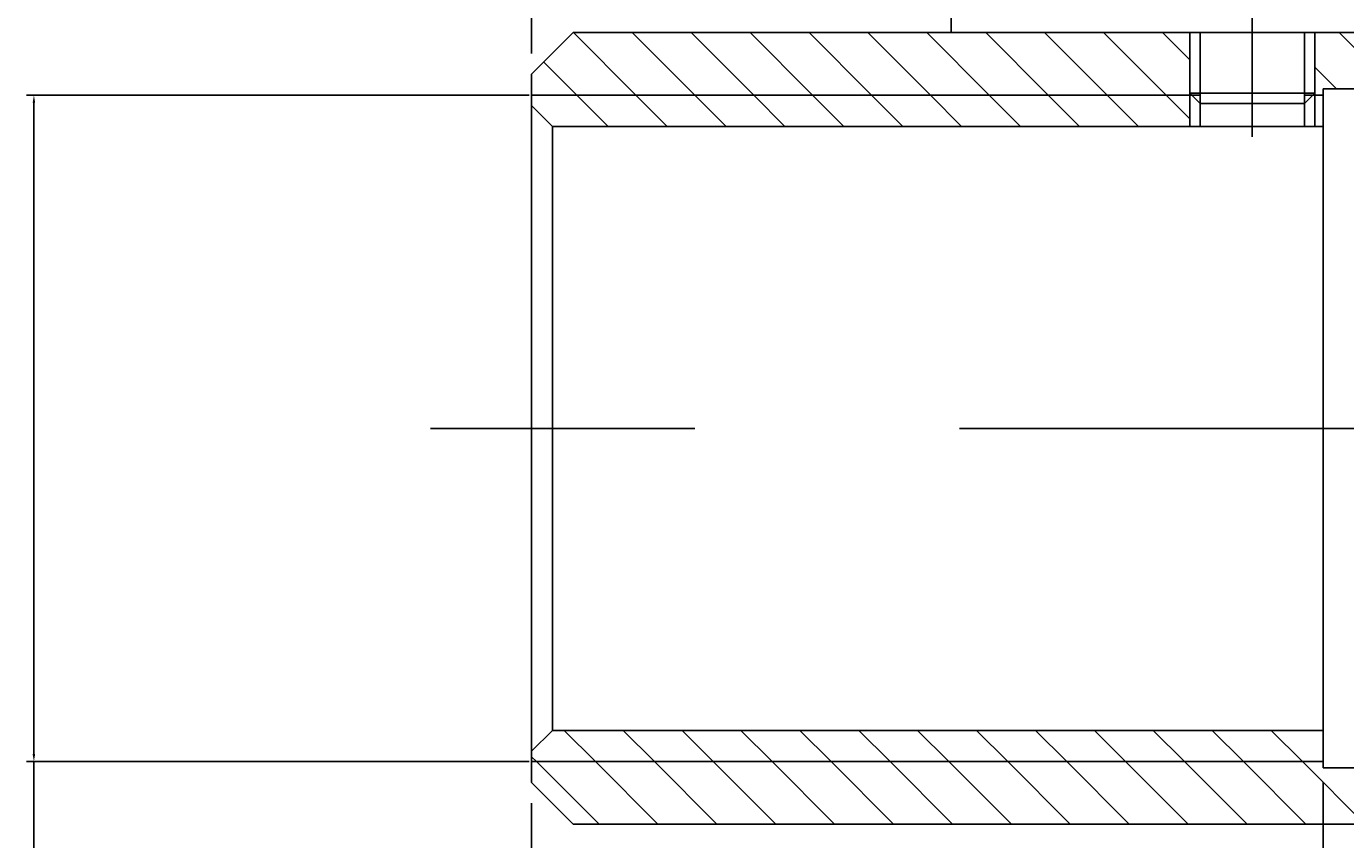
# Model space of a CAD drawing. Extents: x 146 to 283, y 114 to 216.
# Tile 3 of 6: x 146 to 178, y 168 to 187. Entities that reach past the tile are written whole.
import ezdxf

# ---------------------------------------------------------------- set-up
doc = ezdxf.new("R2010")
doc.units = 0
doc.linetypes.add('CENTER', pattern=[50.8, 31.75, -6.35, 6.35, -6.35])
doc.layers.get('0').update_dxf_attribs({"linetype": 'CONTINUOUS'})
doc.layers.get('DEFPOINTS').update_dxf_attribs({"linetype": 'CONTINUOUS'})
doc.layers.add('図形', color=7, linetype='CONTINUOUS')
doc.layers.add('寸法_文字', color=3, linetype='CONTINUOUS')
doc.layers.get('0').off()
doc.styles.add('DIMENSION', font='isocp.shx', dxfattribs={"bigfont": 'bigfont.shx'})
doc.dimstyles.get("Standard").update_dxf_attribs({"dimtxt": 0.18, "dimasz": 0.18, "dimexe": 0.18, "dimexo": 0.0625, "dimgap": 0.09, "dimtad": 0, "dimtih": 1, "dimtoh": 1, "dimzin": 0, "dimcen": 0.09, "dimazin": 3, "dimtfac": 1, "dimtofl": 0, "dimtmove": 0, "dimatfit": 3})

# ---------------------------------------------------------------- blocks, each defined once
blk = doc.blocks.new('*X123')
at = {"color": 0}
for p, q in [((158.969, 187), (160.469, 185.5)), ((160.383, 187), (161.883, 185.5)), ((161.798, 187), (163.298, 185.5)), ((163.212, 187), (164.712, 185.5)), ((164.626, 187), (166.126, 185.5)), ((166.04, 187), (167.54, 185.5)), ((167.454, 187), (168.954, 185.5)), ((168.869, 187), (170.369, 185.5)), ((170.283, 187), (171.783, 185.5)), ((171.697, 187), (173.197, 185.5)), ((173.111, 187), (173.767, 186.345)), ((177.354, 187), (178.704, 185.65)), ((158.261, 186.294), (159.055, 185.5)), ((176.767, 186.173), (177.29, 185.65)), ((159.055, 185.5), (159.805, 184.75)), ((160.469, 185.5), (161.219, 184.75)), ((161.883, 185.5), (162.633, 184.75)), ((163.298, 185.5), (164.048, 184.75)), ((164.712, 185.5), (165.462, 184.75)), ((166.126, 185.5), (166.876, 184.75)), ((167.54, 185.5), (168.29, 184.75)), ((168.954, 185.5), (169.704, 184.75)), ((170.369, 185.5), (171.119, 184.75)), ((171.783, 185.5), (172.533, 184.75)), ((173.197, 185.5), (173.767, 184.93)), ((158.749, 170.25), (159.499, 169.5)), ((160.163, 170.25), (160.913, 169.5)), ((161.577, 170.25), (162.327, 169.5)), ((162.991, 170.25), (163.741, 169.5)), ((164.405, 170.25), (165.155, 169.5)), ((165.82, 170.25), (166.57, 169.5)), ((167.234, 170.25), (167.984, 169.5)), ((168.648, 170.25), (169.398, 169.5)), ((170.062, 170.25), (170.812, 169.5)), ((171.476, 170.25), (172.226, 169.5)), ((172.891, 170.25), (173.641, 169.5)), ((174.305, 170.25), (175.055, 169.5)), ((175.719, 170.25), (176.469, 169.5)), ((157.967, 169.618), (158.084, 169.5)), ((158.084, 169.5), (159.584, 168)), ((159.499, 169.5), (160.999, 168)), ((160.913, 169.5), (162.413, 168)), ((162.327, 169.5), (163.827, 168)), ((163.741, 169.5), (165.241, 168)), ((165.155, 169.5), (166.655, 168)), ((166.57, 169.5), (168.07, 168)), ((167.984, 169.5), (169.484, 168)), ((169.398, 169.5), (170.898, 168)), ((170.812, 169.5), (172.312, 168)), ((172.226, 169.5), (173.726, 168)), ((173.641, 169.5), (175.141, 168)), ((175.055, 169.5), (176.555, 168)), ((176.469, 169.5), (177.969, 168))]:
    blk.add_line(p, q, dxfattribs=at)
blk = doc.blocks.new('_OPEN30')
at = {"color": 0, "linetype": 'BYBLOCK'}
for p, q in [((-1, 0.268), (0, 0)), ((0, 0), (-1, -0.268)), ((0, 0), (-1, 0))]:
    blk.add_line(p, q, dxfattribs=at)
blk = doc.blocks.new('*U89')
at = {"layer": '寸法_文字', "color": 3, "style": 'DIMENSION'}
blk.add_text('40', height=4.5, dxfattribs=at).set_placement((174.59, 211.55))
blk = doc.blocks.new('*D88')
at = {"layer": 'DEFPOINTS', "color": 0, "linetype": 'BYBLOCK'}
for p in [(157.967, 211.05), (157.967, 186), (197.967, 182.5)]:
    blk.add_point(p, dxfattribs=at)
at = {"layer": '寸法_文字', "color": 3, "linetype": 'BYBLOCK'}
for p, q in [((157.967, 186.5), (157.967, 213.05)), ((197.967, 183), (197.967, 213.05)), ((194.967, 211.05), (160.967, 211.05))]:
    blk.add_line(p, q, dxfattribs=at)
at = {"layer": '図形'}
blk.add_blockref('*U89', (0, 0), dxfattribs=at)
at = {"layer": '寸法_文字', "color": 3, "linetype": 'BYBLOCK', "xscale": 3, "yscale": 3, "zscale": 3, "rotation": 180}
blk.add_blockref('_OPEN30', (157.967, 211.05), dxfattribs=at)
at = {"layer": '寸法_文字', "color": 3, "linetype": 'BYBLOCK', "xscale": 3, "yscale": 3, "zscale": 3}
blk.add_blockref('_OPEN30', (197.967, 211.05), dxfattribs=at)
blk = doc.blocks.new('*U98')
at = {"layer": '寸法_文字', "color": 3, "style": 'DIMENSION'}
blk.add_text('19', height=4.5, dxfattribs=at).set_placement((164.605, 156.55))
blk = doc.blocks.new('*D97')
at = {"layer": 'DEFPOINTS', "color": 0, "linetype": 'BYBLOCK'}
for p in [(176.967, 169.5), (157.967, 169), (157.967, 156.05)]:
    blk.add_point(p, dxfattribs=at)
at = {"layer": '寸法_文字', "color": 3, "linetype": 'BYBLOCK'}
for p, q in [((176.967, 169), (176.967, 154.05)), ((157.967, 168.5), (157.967, 154.05)), ((173.967, 156.05), (160.967, 156.05))]:
    blk.add_line(p, q, dxfattribs=at)
at = {"layer": '図形'}
blk.add_blockref('*U98', (0, 0), dxfattribs=at)
at = {"layer": '寸法_文字', "color": 3, "linetype": 'BYBLOCK', "xscale": 3, "yscale": 3, "zscale": 3, "rotation": 180}
blk.add_blockref('_OPEN30', (157.967, 156.05), dxfattribs=at)
at = {"layer": '寸法_文字', "color": 3, "linetype": 'BYBLOCK', "xscale": 3, "yscale": 3, "zscale": 3}
blk.add_blockref('_OPEN30', (176.967, 156.05), dxfattribs=at)
blk = doc.blocks.new('*D125')
at = {"layer": 'DEFPOINTS', "color": 0, "linetype": 'BYBLOCK'}
for p in [(146.017, 185.5), (157.967, 185.5), (157.967, 169.5)]:
    blk.add_point(p, dxfattribs=at)
at = {"layer": '寸法_文字', "color": 3, "linetype": 'BYBLOCK'}
for p, q in [((157.904, 185.5), (145.837, 185.5)), ((146.017, 169.68), (146.017, 185.32)), ((157.904, 169.5), (145.837, 169.5)), ((146.017, 151.239), (146.017, 169.5)), ((146.197, 151.239), (146.017, 151.239))]:
    blk.add_line(p, q, dxfattribs=at)
for points in [[(145.987, 185.32), (146.047, 185.32), (146.017, 185.5)], [(145.987, 169.68), (146.047, 169.68), (146.017, 169.5)]]:
    blk.add_solid(points, dxfattribs=at)
at = {"layer": '寸法_文字', "color": 3, "style": 'DIMENSION'}
blk.add_text('M16.0000x1.5', height=0.18, dxfattribs=at).set_placement((146.569, 150.921))
blk = doc.blocks.new('*U101')
at = {"layer": '寸法_文字', "color": 3, "style": 'DIMENSION'}
blk.add_text('26', height=4.5, dxfattribs=at).set_placement((167.762, 146.55))
blk = doc.blocks.new('*D100')
at = {"layer": 'DEFPOINTS', "color": 0, "linetype": 'BYBLOCK'}
for p in [(183.967, 169.35), (157.967, 169), (157.967, 146.05)]:
    blk.add_point(p, dxfattribs=at)
at = {"layer": '寸法_文字', "color": 3, "linetype": 'BYBLOCK'}
for p, q in [((183.967, 168.85), (183.967, 144.05)), ((157.967, 168.5), (157.967, 144.05)), ((180.967, 146.05), (160.967, 146.05))]:
    blk.add_line(p, q, dxfattribs=at)
at = {"layer": '図形'}
blk.add_blockref('*U101', (0, 0), dxfattribs=at)
at = {"layer": '寸法_文字', "color": 3, "linetype": 'BYBLOCK', "xscale": 3, "yscale": 3, "zscale": 3, "rotation": 180}
blk.add_blockref('_OPEN30', (157.967, 146.05), dxfattribs=at)
at = {"layer": '寸法_文字', "color": 3, "linetype": 'BYBLOCK', "xscale": 3, "yscale": 3, "zscale": 3}
blk.add_blockref('_OPEN30', (183.967, 146.05), dxfattribs=at)

msp = doc.modelspace()

# ---------------------------------------------------------------- linework, layer by layer
at = {"layer": '図形', "color": 3, "linetype": 'CENTER'}
for p, q in [((175.267, 194.702), (175.267, 184.5)), ((199.985, 177.5), (155.467, 177.5))]:
    msp.add_line(p, q, dxfattribs=at)
at = {"layer": '図形', "color": 0, "linetype": 'BYBLOCK'}
for p, q in [((168.042, 192.3), (168.042, 187)), ((158.967, 187), (157.967, 186)), ((182.467, 187), (158.967, 187)), ((182.467, 187), (163.567, 187)), ((182.492, 187), (164.567, 187)), ((173.767, 185.55), (173.767, 187)), ((176.767, 185.55), (176.767, 187)), ((157.967, 186), (157.967, 169)), ((176.967, 185.65), (176.967, 169.35)), ((182.467, 185.65), (176.967, 185.65)), ((173.767, 185.55), (174.017, 185.3)), ((173.767, 185.55), (176.767, 185.55)), ((176.517, 185.3), (174.017, 185.3)), ((174.017, 185.3), (174.017, 184.75)), ((176.767, 185.55), (176.517, 185.3)), ((176.517, 185.3), (176.517, 184.75)), ((158.467, 184.75), (157.967, 185.25)), ((176.967, 184.75), (158.467, 184.75)), ((158.467, 184.75), (158.467, 170.25)), ((158.467, 170.25), (157.967, 169.75)), ((158.467, 170.25), (176.967, 170.25)), ((183.967, 169.35), (176.967, 169.35)), ((158.967, 168), (157.967, 169)), ((197.467, 168), (158.967, 168))]:
    msp.add_line(p, q, dxfattribs=at)
at = {"layer": '図形', "color": 3, "linetype": 'BYBLOCK'}
for p, q in [((174.017, 185.3), (174.017, 187)), ((176.517, 185.3), (176.517, 187)), ((174.017, 185.5), (157.967, 185.5)), ((173.767, 185.55), (173.767, 184.75)), ((176.967, 185.5), (176.517, 185.5)), ((176.767, 185.55), (176.767, 184.75)), ((157.967, 169.5), (176.967, 169.5))]:
    msp.add_line(p, q, dxfattribs=at)

# ---------------------------------------------------------------- block references
at = {"layer": '図形', "color": 0, "linetype": 'CONTINUOUS'}
msp.add_blockref('*X123', (0, 0), dxfattribs=at)

# ---------------------------------------------------------------- dimensions: what is measured, and where the dimension line sits
at = {"layer": '寸法_文字', "color": 3, "linetype": 'BYBLOCK'}
for base, p1, p2, override, picture, middle in [((157.967, 211.05), (197.967, 182.5), (157.967, 186), {"dimscale": 1, "dimclrd": 3, "dimclre": 3, "dimclrt": 3}, '*D88', (177.967, 213.8)), ((157.967, 156.05), (176.967, 169.5), (157.967, 169), {"dimscale": 1, "dimpost": '<>', "dimclrd": 3, "dimclre": 3, "dimclrt": 3}, '*D97', (167.467, 158.8)), ((157.967, 146.05), (183.967, 169.35), (157.967, 169), {"dimscale": 1, "dimclrd": 3, "dimclre": 3, "dimclrt": 3}, '*D100', (170.967, 148.8))]:
    dim = msp.add_linear_dim(base=base, p1=p1, p2=p2, dimstyle='Standard', override=override, dxfattribs=at)
    dim.commit()
    dim.dimension.update_dxf_attribs({"geometry": picture, "text_midpoint": middle})
dim = msp.add_linear_dim(base=(146.017, 185.5), p1=(157.967, 169.5), p2=(157.967, 185.5), angle=90, dimstyle='Standard', override={"dimscale": 1, "dimpost": 'M<>x1.5', "dimclrd": 3, "dimclre": 3, "dimclrt": 3, "dimtmove": 1}, dxfattribs=at)
dim.commit()
dim.dimension.update_dxf_attribs({"geometry": '*D125', "text_midpoint": (146.506, 151.239), "dimtype": 128})

doc.saveas('drawing.dxf')
